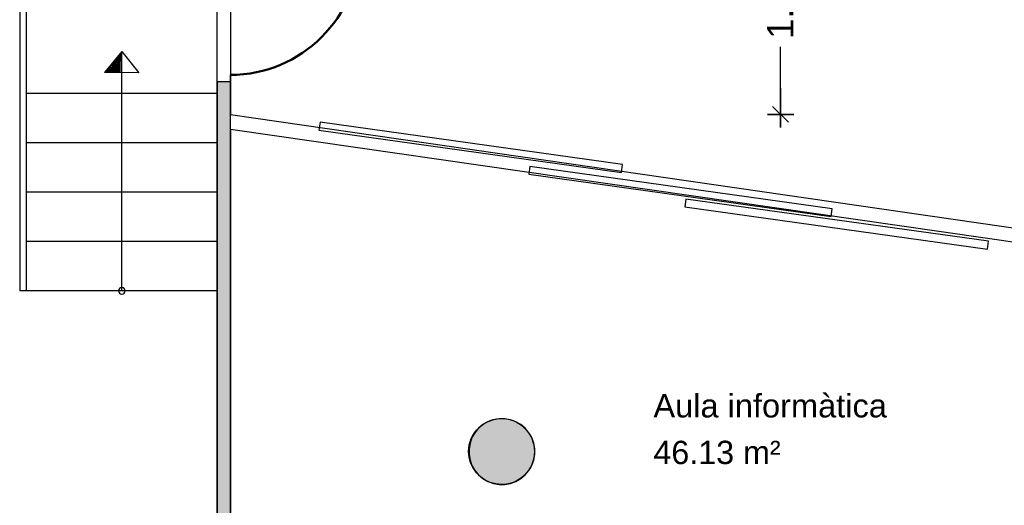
# Model space of a CAD drawing. Header units: metres. Extents: x -1 to 439, y -6 to 32.
# Tile 6 of 27: x 397.33 to 404.8, y 17.39 to 21.08. Entities that reach past the tile are written whole.
import ezdxf

# ---------------------------------------------------------------- set-up
doc = ezdxf.new("R2010")
doc.units = ezdxf.units.M
doc.header["$PDMODE"] = 65
doc.linetypes.add('CONTINUA', pattern=[0])
for name, color, linetype, lineweight in [('3D PB MURS', 7, 'CONTINUA', 25), ('3D PB PILAR', 7, 'CONTINUA', 25), ('PB COTES', 7, 'CONTINUA', 25), ('PB ESCALES 2D', 7, 'CONTINUA', 25), ('PB LOCALS', 7, 'CONTINUA', 25), ('PB TEXT', 7, 'CONTINUA', 25)]:
    doc.layers.add(name, color=color, linetype=linetype, lineweight=lineweight)
doc.styles.add('ARIAL', font='arial.ttf')
doc.dimstyles.new('DIMSTYLE_5', dxfattribs={"dimtxt": 0.2, "dimasz": 0.2, "dimexe": 0, "dimexo": 1e-06, "dimgap": 0.1, "dimtad": 0, "dimrnd": 0.01, "dimzin": 4, "dimdsep": 46, "dimtxsty": 'ARIAL', "dimblk1": 'ALL_ML_STRICH', "dimblk2": 'ALL_ML_STRICH', "dimsah": 1, "dimcen": 0, "dimse1": 1, "dimse2": 1, "dimclrd": 2, "dimclre": 2, "dimclrt": 2, "dimadec": 0, "dimazin": 0, "dimtfac": 1, "dimtdec": 0, "dimtix": 1, "dimtmove": 2, "dimatfit": 3, "dimfxl": 0, "dimtzin": 0, "dimlwd": 0, "dimlwe": 35, "dimarcsym": 0})

# ---------------------------------------------------------------- blocks, each defined once
blk = doc.blocks.new('_CLOSEDFILLED')
at = {"color": 0, "linetype": 'ByBlock', "lineweight": -2}
blk.add_solid([(-1, 0), (0, 0), (-1, 0)], dxfattribs=at)
blk = doc.blocks.new('OBJETO_COMPLEJO_21')
at = {"layer": 'PB TEXT', "color": 7, "linetype": 'CONTINUA', "lineweight": 25, "transparency": 33554687}
for start, end in [(90, 270), (270, 90)]:
    blk.add_arc((398.1014, 19.0208), 0.025, start, end, dxfattribs=at)
blk = doc.blocks.new('ALL_ML_STRICH')
at = {"color": 0, "linetype": 'ByBlock', "lineweight": -2}
for p, q in [((0, -0.5), (0, 0.5)), ((-1, 0), (0.5, 0)), ((-0.3, -0.3), (0.3, 0.3))]:
    blk.add_line(p, q, dxfattribs=at)
blk = doc.blocks.new('*D72')
at = {"layer": 'DEFPOINTS', "color": 2, "linetype": 'CONTINUA', "lineweight": 35, "transparency": 33554687}
for p in [(398.9264, 22.0208), (398.9264, 21.4654), (410.2764, 20.1008)]:
    blk.add_point(p, dxfattribs=at)
at = {"layer": 'PB COTES', "color": 2, "linetype": 'CONTINUA', "lineweight": -2, "transparency": 33554687}
for p, q in [((398.9264, 21.4654), (404.2075, 21.4654)), ((405.0075, 21.4654), (410.2764, 21.4654))]:
    blk.add_line(p, q, dxfattribs=at)
at = {"layer": 'PB COTES', "color": 2, "linetype": 'CONTINUA', "lineweight": 35, "transparency": 33554687, "xscale": 0.2, "yscale": 0.2, "zscale": 0.2, "rotation": 180}
blk.add_blockref('ALL_ML_STRICH', (398.9264, 21.4654), dxfattribs=at)
at = {"layer": 'PB COTES', "color": 2, "linetype": 'CONTINUA', "lineweight": 35, "transparency": 33554687, "xscale": 0.2, "yscale": 0.2, "zscale": 0.2}
blk.add_blockref('ALL_ML_STRICH', (410.2764, 21.4654), dxfattribs=at)
at = {"layer": 'PB COTES', "color": 2, "linetype": 'CONTINUA', "lineweight": 35, "transparency": 33554687, "insert": (404.6075, 21.4643), "char_height": 0.2, "width": 1, "attachment_point": 5, "style": 'ARIAL'}
blk.add_mtext('\\A1;{\\A1;{11.35\\H0.132000;\\S^ ;}}', dxfattribs=at)
blk = doc.blocks.new('*D95')
at = {"layer": 'DEFPOINTS', "color": 2, "linetype": 'CONTINUA', "lineweight": 35, "transparency": 33554687}
for p in [(401.4713, 22.0208), (398.9264, 20.3608), (403.1051, 20.3608)]:
    blk.add_point(p, dxfattribs=at)
at = {"layer": 'PB COTES', "color": 2, "linetype": 'CONTINUA', "lineweight": -2, "transparency": 33554687}
for p, q in [((403.1051, 21.5353), (403.1051, 22.0208)), ((403.1051, 20.3608), (403.1051, 20.8753))]:
    blk.add_line(p, q, dxfattribs=at)
at = {"layer": 'PB COTES', "color": 2, "linetype": 'CONTINUA', "lineweight": 35, "transparency": 33554687, "xscale": 0.2, "yscale": 0.2, "zscale": 0.2}
for p, rotation in [((403.1051, 22.0208), 90), ((403.1051, 20.3608), 270)]:
    blk.add_blockref('ALL_ML_STRICH', p, dxfattribs=dict(at, rotation=rotation))
at = {"layer": 'PB COTES', "color": 2, "linetype": 'CONTINUA', "lineweight": 35, "transparency": 33554687, "insert": (403.1051, 21.2053), "char_height": 0.2, "width": 0.8, "attachment_point": 5, "rotation": 90, "style": 'ARIAL'}
blk.add_mtext('\\A1;{\\A1;{1.66\\H0.132000;\\S^ ;}}', dxfattribs=at)

msp = doc.modelspace()

# ---------------------------------------------------------------- hatches: boundary and pattern name
at = {"layer": '3D PB MURS', "linetype": 'CONTINUA', "lineweight": 18, "true_color": 0xa0a0a0, "transparency": 33554687}
msp.add_hatch(color=253, dxfattribs=at).paths.add_polyline_path([(398.92645, 13.95078), (398.92645, 20.61078), (398.82645, 20.61078), (398.82645, 13.95078)])
at = {"layer": '3D PB PILAR', "linetype": 'CONTINUA', "lineweight": 18, "transparency": 33554687}
msp.add_hatch(color=9, dxfattribs=at).paths.add_polyline_path([(401.01062, 18.04997), (400.96694, 18.04997), (400.92391, 18.04238), (400.88286, 18.02744), (400.84502, 18.00559), (400.81155, 17.97751), (400.78347, 17.94404), (400.76163, 17.90621), (400.74668, 17.86515), (400.7391, 17.82213), (400.7391, 17.77844), (400.74668, 17.73541), (400.76163, 17.69436), (400.78347, 17.65652), (400.81155, 17.62306), (400.84502, 17.59497), (400.88286, 17.57313), (400.92391, 17.55819), (400.96694, 17.5506), (401.01062, 17.5506), (401.05365, 17.55819), (401.0947, 17.57313), (401.13254, 17.59497), (401.16601, 17.62306), (401.19409, 17.65652), (401.21593, 17.69436), (401.23088, 17.73541), (401.23846, 17.77844), (401.23846, 17.82213), (401.23088, 17.86515), (401.21593, 17.90621), (401.19409, 17.94404), (401.16601, 17.97751), (401.13254, 18.00559), (401.0947, 18.02744), (401.05365, 18.04238)])

# ---------------------------------------------------------------- linework, layer by layer
at = {"layer": '3D PB MURS', "color": 7, "linetype": 'CONTINUA', "lineweight": 25, "transparency": 33554687}
for p, q in [((398.92645, 20.61078), (398.92645, 20.66078)), ((398.82645, 20.61078), (398.92645, 20.61078)), ((398.82645, 20.61078), (398.82645, 14.05078)), ((398.92645, 13.95078), (398.92645, 20.61078)), ((399.60797, 20.30088), (399.59967, 20.24145)), ((401.90563, 19.98007), (399.60797, 20.30088)), ((399.59967, 20.24145), (401.89733, 19.92065)), ((401.89733, 19.92065), (401.90563, 19.98007)), ((401.20098, 19.96566), (401.19268, 19.90624)), ((401.19268, 19.90624), (403.49035, 19.58543)), ((403.49864, 19.64486), (401.20098, 19.96566)), ((402.38713, 19.71836), (402.37883, 19.65894)), ((404.68479, 19.39756), (402.38713, 19.71836)), ((402.37883, 19.65894), (404.6765, 19.33814)), ((403.49035, 19.58543), (403.49864, 19.64486)), ((404.6765, 19.33814), (404.68479, 19.39756))]:
    msp.add_line(p, q, dxfattribs=at)
at = {"layer": '3D PB MURS', "color": 202, "linetype": 'CONTINUA', "lineweight": 50, "transparency": 33554687}
msp.add_arc((398.92645, 21.64078), 0.98, 270, 0, dxfattribs=at)
at = {"layer": '3D PB PILAR', "color": 7, "linetype": 'CONTINUA', "lineweight": 25, "transparency": 33554687}
for p, q in [((400.88286, 18.02744), (400.84502, 18.00559)), ((400.92391, 18.04238), (400.88286, 18.02744)), ((400.96694, 18.04997), (400.92391, 18.04238)), ((401.01062, 18.04997), (400.96694, 18.04997)), ((401.05365, 18.04238), (401.01062, 18.04997)), ((401.0947, 18.02744), (401.05365, 18.04238)), ((401.13254, 18.00559), (401.0947, 18.02744)), ((400.81155, 17.97751), (400.78347, 17.94404)), ((400.84502, 18.00559), (400.81155, 17.97751)), ((401.16601, 17.97751), (401.13254, 18.00559)), ((401.19409, 17.94404), (401.16601, 17.97751)), ((400.76163, 17.90621), (400.74668, 17.86515)), ((400.78347, 17.94404), (400.76163, 17.90621)), ((401.21593, 17.90621), (401.19409, 17.94404)), ((401.23088, 17.86515), (401.21593, 17.90621)), ((400.74668, 17.86515), (400.7391, 17.82213)), ((400.7391, 17.82213), (400.7391, 17.77844)), ((401.23846, 17.82213), (401.23088, 17.86515)), ((401.23846, 17.77844), (401.23846, 17.82213)), ((400.7391, 17.77844), (400.74668, 17.73541)), ((400.74668, 17.73541), (400.76163, 17.69436)), ((401.21593, 17.69436), (401.23088, 17.73541)), ((401.23088, 17.73541), (401.23846, 17.77844)), ((400.76163, 17.69436), (400.78347, 17.65652)), ((400.78347, 17.65652), (400.81155, 17.62306)), ((401.16601, 17.62306), (401.19409, 17.65652)), ((401.19409, 17.65652), (401.21593, 17.69436)), ((400.81155, 17.62306), (400.84502, 17.59497)), ((400.84502, 17.59497), (400.88286, 17.57313)), ((401.0947, 17.57313), (401.13254, 17.59497)), ((401.13254, 17.59497), (401.16601, 17.62306)), ((400.88286, 17.57313), (400.92391, 17.55819)), ((400.92391, 17.55819), (400.96694, 17.5506)), ((400.96694, 17.5506), (401.01062, 17.5506)), ((401.01062, 17.5506), (401.05365, 17.55819)), ((401.05365, 17.55819), (401.0947, 17.57313))]:
    msp.add_line(p, q, dxfattribs=at)
at = {"layer": 'PB ESCALES 2D', "color": 7, "linetype": 'CONTINUA', "lineweight": 25, "transparency": 33554687}
for p, q in [((397.32645, 22.02078), (397.32645, 19.02078)), ((397.37645, 21.97078), (397.37645, 19.02078)), ((398.10145, 20.83785), (397.97033, 20.67835)), ((398.10145, 19.02078), (398.10145, 20.83785)), ((398.10145, 20.83785), (398.23019, 20.67642)), ((398.23019, 20.67642), (397.97033, 20.67835)), ((398.82645, 20.52078), (397.37645, 20.52078)), ((398.82645, 20.14578), (397.37645, 20.14578)), ((398.82645, 19.77078), (397.37645, 19.77078)), ((398.82645, 19.39578), (397.37645, 19.39578)), ((398.82645, 19.02078), (397.32645, 19.02078))]:
    msp.add_line(p, q, dxfattribs=at)
for radius, start, end in [(8.15935, 177.885608, 178.741697), (8.14935, 177.793247, 178.740675), (8.13935, 177.700461, 178.73965), (8.21935, 178.431081, 178.747775), (8.20935, 178.341186, 178.746767), (8.19935, 178.250889, 178.745758), (8.18935, 178.160186, 178.744744), (8.17935, 178.069075, 178.743733), (8.16935, 177.97755, 178.742714), (8.24935, 178.698383, 178.750781), (8.23935, 178.609675, 178.749781), (8.22935, 178.520575, 178.748778)]:
    msp.add_arc((406.22371, 20.49846), radius, start, end, dxfattribs=at)
at = {"layer": 'PB LOCALS', "color": 7, "linetype": 'CONTINUA', "lineweight": 25, "transparency": 33554687}
for p, q in [((398.82645, 14.05078), (398.82645, 26.95078)), ((398.92645, 22.02078), (398.92645, 20.36078)), ((398.92645, 20.36078), (410.27645, 18.71788)), ((406.08945, 19.21491), (398.92645, 20.24523)), ((398.92645, 20.24523), (398.92645, 13.20078)), ((400.85421, 18.01294), (400.87635, 18.02523)), ((400.87635, 18.02523), (400.89962, 18.03522)), ((400.89962, 18.03522), (400.92379, 18.0428)), ((400.92379, 18.0428), (400.94859, 18.0479)), ((400.94859, 18.0479), (400.97379, 18.05046)), ((400.97379, 18.05046), (400.99911, 18.05046)), ((400.99911, 18.05046), (401.02431, 18.0479)), ((401.02431, 18.0479), (401.04911, 18.0428)), ((401.04911, 18.0428), (401.07328, 18.03522)), ((401.07328, 18.03522), (401.09655, 18.02523)), ((401.09655, 18.02523), (401.11869, 18.01294)), ((400.78126, 17.9436), (400.79676, 17.96362)), ((400.79676, 17.96362), (400.81421, 17.98198)), ((400.81421, 17.98198), (400.83342, 17.99847)), ((400.83342, 17.99847), (400.85421, 18.01294)), ((401.11869, 18.01294), (401.13948, 17.99847)), ((401.13948, 17.99847), (401.15869, 17.98198)), ((401.15869, 17.98198), (401.17614, 17.96362)), ((401.17614, 17.96362), (401.19164, 17.9436)), ((400.74157, 17.8511), (400.74791, 17.87562)), ((400.74791, 17.87562), (400.75671, 17.89937)), ((400.75671, 17.89937), (400.76786, 17.9221)), ((400.76786, 17.9221), (400.78126, 17.9436)), ((401.19164, 17.9436), (401.20504, 17.9221)), ((401.20504, 17.9221), (401.21619, 17.89937)), ((401.21619, 17.89937), (401.22498, 17.87562)), ((401.22498, 17.87562), (401.23133, 17.8511)), ((400.73645, 17.80078), (400.73773, 17.82607)), ((400.74025, 17.75737), (400.73645, 17.80078)), ((400.73773, 17.82607), (400.74157, 17.8511)), ((401.23133, 17.8511), (401.23517, 17.82607)), ((401.23517, 17.82607), (401.23645, 17.80078)), ((401.23645, 17.80078), (401.23517, 17.77549)), ((400.75153, 17.71527), (400.74025, 17.75737)), ((401.22498, 17.72594), (401.21619, 17.70219)), ((401.23133, 17.75045), (401.22498, 17.72594)), ((401.23517, 17.77549), (401.23133, 17.75045)), ((400.76994, 17.67578), (400.75153, 17.71527)), ((400.79494, 17.64008), (400.76994, 17.67578)), ((401.19164, 17.65796), (401.17614, 17.63794)), ((401.20504, 17.67945), (401.19164, 17.65796)), ((401.21619, 17.70219), (401.20504, 17.67945)), ((400.82575, 17.60927), (400.79494, 17.64008)), ((400.86145, 17.58427), (400.82575, 17.60927)), ((400.90094, 17.56586), (400.86145, 17.58427)), ((401.09655, 17.57633), (401.07328, 17.56634)), ((401.11869, 17.58862), (401.09655, 17.57633)), ((401.13948, 17.60309), (401.11869, 17.58862)), ((401.15869, 17.61958), (401.13948, 17.60309)), ((401.17614, 17.63794), (401.15869, 17.61958)), ((400.94304, 17.55458), (400.90094, 17.56586)), ((400.98645, 17.55078), (400.94304, 17.55458)), ((400.99911, 17.5511), (400.98645, 17.5511)), ((400.98645, 17.5511), (400.98645, 17.55078)), ((401.02431, 17.55366), (400.99911, 17.5511)), ((401.04911, 17.55876), (401.02431, 17.55366)), ((401.07328, 17.56634), (401.04911, 17.55876))]:
    msp.add_line(p, q, dxfattribs=at)

# ---------------------------------------------------------------- block references
at = {"layer": '3D PB PILAR', "color": 7, "linetype": 'CONTINUA', "lineweight": 25, "transparency": 33554687, "xscale": 0.0002666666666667, "yscale": 0.0002666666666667, "zscale": 0.0002666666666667}
msp.add_blockref('_CLOSEDFILLED', (400.98878, 17.80028), dxfattribs=at)
at = {"layer": 'PB TEXT', "color": 7, "linetype": 'CONTINUA', "lineweight": 25, "transparency": 33554687}
msp.add_blockref('OBJETO_COMPLEJO_21', (0, 0), dxfattribs=at)

# ---------------------------------------------------------------- texts
at = {"layer": 'PB LOCALS', "color": 7, "linetype": 'CONTINUA', "lineweight": 25, "transparency": 33554687, "char_height": 0.1770789, "attachment_point": 7, "style": 'ARIAL'}
for s, insert, width in [('\\W1.00;Aula informàtica', (402.13971, 18.05713), 1.8714449), ('\\W0.99;46.13 m²', (402.13971, 17.70297), 1.0672537)]:
    msp.add_mtext(s, dxfattribs=dict(at, insert=insert, width=width))

# ---------------------------------------------------------------- dimensions: what is measured, and where the dimension line sits
at = {"layer": 'PB COTES', "color": 2, "linetype": 'CONTINUA', "lineweight": 35, "transparency": 33554687}
dim = msp.add_linear_dim(base=(403.1051, 22.02078), p1=(398.92645, 20.36078), p2=(401.47133, 22.02078), angle=90, dimstyle='DIMSTYLE_5', override={"dimpost": '<>', "dimclrd": 2, "dimclre": 2, "dimclrt": 2, "dimlwd": 0, "dimlwe": 35}, dxfattribs=at)
dim.commit()
dim.dimension.update_dxf_attribs({"geometry": '*D95', "text_midpoint": (403.1051, 21.2053), "dimtype": 160})
dim = msp.add_linear_dim(base=(410.27645, 21.46535), p1=(398.92645, 22.02078), p2=(410.27645, 20.10078), dimstyle='DIMSTYLE_5', override={"dimpost": '<>', "dimclrd": 2, "dimclre": 2, "dimclrt": 2, "dimlwd": 0, "dimlwe": 35}, dxfattribs=at)
dim.commit()
dim.dimension.update_dxf_attribs({"geometry": '*D72', "text_midpoint": (404.60745, 21.46426), "dimtype": 160})

doc.saveas('drawing.dxf')
